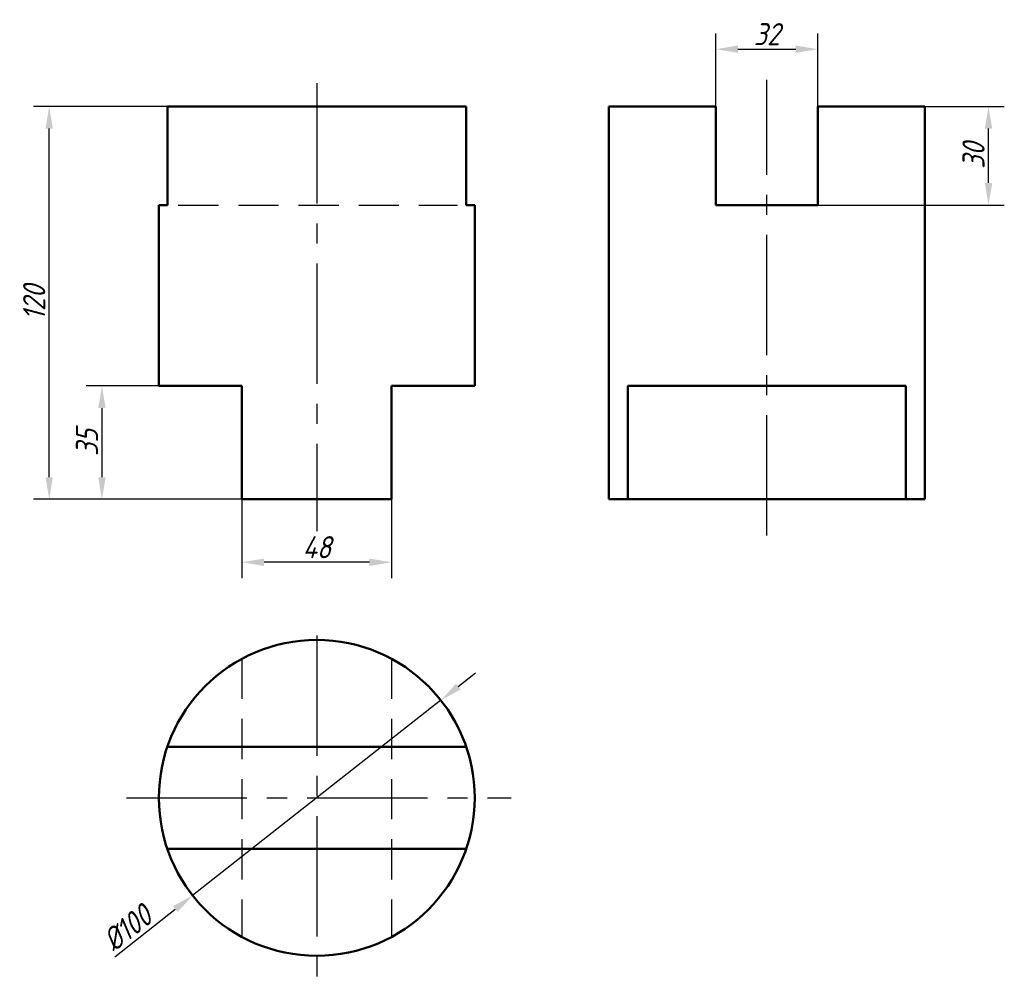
# Model space of a CAD drawing. Header units: millimetres. Extents: x 189 to 345, y 145 to 297.
import ezdxf

# ---------------------------------------------------------------- set-up
doc = ezdxf.new("R2010")
doc.units = ezdxf.units.MM
doc.linetypes.add('CENTER2', pattern=[28.575, 19.05, -3.175, 3.175, -3.175])
doc.linetypes.add('DASHED2', pattern=[9.525, 6.35, -3.175])
for name, color, linetype in [('尺寸文字层', 7, 'Continuous'), ('点画线层', 3, 'CENTER2'), ('虚线层', 2, 'DASHED2')]:
    doc.layers.add(name, color=color, linetype=linetype)
doc.layers.add('粗实线层', color=7, linetype='Continuous', lineweight=50)
doc.styles.add('工程斜体', font='gbeitc.shx', dxfattribs={"bigfont": 'gbcbig.shx'})
doc.dimstyles.new('gb-35', dxfattribs={"dimtxt": 3.5, "dimasz": 3.5, "dimexe": 2.5, "dimexo": 0, "dimtad": 1, "dimtxsty": '工程斜体', "dimcen": 0, "dimadec": 0, "dimazin": 0, "dimtfac": 1, "dimtmove": 0, "dimatfit": 3, "dimfxl": 0, "dimarcsym": 0})

# ---------------------------------------------------------------- blocks, each defined once
blk = doc.blocks.new('*D2')
at = {"layer": 'Defpoints', "color": 0}
for p in [(315.75, 292.63), (299.58, 283.55), (315.75, 283.55)]:
    blk.add_point(p, dxfattribs=at)
at = {"layer": '尺寸文字层', "color": 0, "lineweight": -2}
for p, q in [((299.58, 283.55), (299.58, 295.13)), ((315.75, 283.55), (315.75, 295.13)), ((303.08, 292.63), (312.25, 292.63))]:
    blk.add_line(p, q, dxfattribs=at)
at = {"layer": '尺寸文字层', "color": 0}
for points in [[(303.08, 293.22), (303.08, 292.05), (299.58, 292.63)], [(312.25, 293.22), (312.25, 292.05), (315.75, 292.63)]]:
    blk.add_solid(points, dxfattribs=at)
at = {"layer": '尺寸文字层', "color": 0, "insert": (307.66, 295.01), "char_height": 3.5, "attachment_point": 5, "style": '工程斜体'}
blk.add_mtext('32', dxfattribs=at)
blk = doc.blocks.new('*D4')
at = {"layer": 'Defpoints', "color": 0}
for p in [(315.75, 283.55), (342.76, 283.55), (315.75, 267.95)]:
    blk.add_point(p, dxfattribs=at)
at = {"layer": '尺寸文字层', "color": 0, "lineweight": -2}
for p, q in [((315.75, 283.55), (345.26, 283.55)), ((342.76, 271.45), (342.76, 280.05)), ((315.75, 267.95), (345.26, 267.95))]:
    blk.add_line(p, q, dxfattribs=at)
at = {"layer": '尺寸文字层', "color": 0}
for points in [[(342.18, 280.05), (343.35, 280.05), (342.76, 283.55)], [(342.18, 271.45), (343.35, 271.45), (342.76, 267.95)]]:
    blk.add_solid(points, dxfattribs=at)
at = {"layer": '尺寸文字层', "color": 0, "insert": (340.39, 275.75), "char_height": 3.5, "attachment_point": 5, "rotation": 90, "style": '工程斜体'}
blk.add_mtext('30', dxfattribs=at)
blk = doc.blocks.new('*D5')
at = {"layer": 'Defpoints', "color": 0}
for p in [(211.42, 239.3), (202.41, 221.36), (224.58, 221.36)]:
    blk.add_point(p, dxfattribs=at)
at = {"layer": '尺寸文字层', "color": 0, "lineweight": -2}
for p, q in [((211.42, 239.3), (199.91, 239.3)), ((202.41, 235.8), (202.41, 224.86)), ((224.58, 221.36), (199.91, 221.36))]:
    blk.add_line(p, q, dxfattribs=at)
at = {"layer": '尺寸文字层', "color": 0}
for points in [[(201.82, 235.8), (202.99, 235.8), (202.41, 239.3)], [(201.82, 224.86), (202.99, 224.86), (202.41, 221.36)]]:
    blk.add_solid(points, dxfattribs=at)
at = {"layer": '尺寸文字层', "color": 0, "insert": (200.03, 230.33), "char_height": 3.5, "attachment_point": 5, "rotation": 90, "style": '工程斜体'}
blk.add_mtext('35', dxfattribs=at)
blk = doc.blocks.new('*D6')
at = {"layer": 'Defpoints', "color": 0}
for p in [(224.58, 221.36), (248.26, 221.36), (224.58, 211.39)]:
    blk.add_point(p, dxfattribs=at)
at = {"layer": '尺寸文字层', "color": 0, "lineweight": -2}
for p, q in [((224.58, 221.36), (224.58, 208.89)), ((248.26, 221.36), (248.26, 208.89)), ((244.76, 211.39), (228.08, 211.39))]:
    blk.add_line(p, q, dxfattribs=at)
at = {"layer": '尺寸文字层', "color": 0}
for points in [[(228.08, 211.97), (228.08, 210.81), (224.58, 211.39)], [(244.76, 211.97), (244.76, 210.81), (248.26, 211.39)]]:
    blk.add_solid(points, dxfattribs=at)
at = {"layer": '尺寸文字层', "color": 0, "insert": (236.42, 213.77), "char_height": 3.5, "attachment_point": 5, "style": '工程斜体'}
blk.add_mtext('48', dxfattribs=at)
blk = doc.blocks.new('*D7')
at = {"layer": 'Defpoints', "color": 0}
for p in [(256.07, 189.53), (216.77, 158.62)]:
    blk.add_point(p, dxfattribs=at)
at = {"layer": '尺寸文字层', "color": 0, "lineweight": -2}
for p, q in [((258.82, 191.7), (261.57, 193.86)), ((256.07, 189.53), (216.77, 158.62)), ((204.44, 148.92), (214.02, 156.46))]:
    blk.add_line(p, q, dxfattribs=at)
at = {"layer": '尺寸文字层', "color": 0}
for points in [[(258.46, 192.16), (259.18, 191.24), (256.07, 189.53)], [(213.66, 156.92), (214.38, 156), (216.77, 158.62)]]:
    blk.add_solid(points, dxfattribs=at)
at = {"layer": '尺寸文字层', "color": 0, "insert": (206.39, 153.47), "char_height": 3.5, "attachment_point": 5, "rotation": 38.1901, "style": '工程斜体'}
blk.add_mtext('%%c100', dxfattribs=at)
blk = doc.blocks.new('*D8')
at = {"layer": 'Defpoints', "color": 0}
for p in [(194.06, 283.55), (212.76, 283.55), (224.58, 221.36)]:
    blk.add_point(p, dxfattribs=at)
at = {"layer": '尺寸文字层', "color": 0, "lineweight": -2}
for p, q in [((212.76, 283.55), (191.56, 283.55)), ((194.06, 224.86), (194.06, 280.05)), ((224.58, 221.36), (191.56, 221.36))]:
    blk.add_line(p, q, dxfattribs=at)
at = {"layer": '尺寸文字层', "color": 0}
for points in [[(193.48, 280.05), (194.64, 280.05), (194.06, 283.55)], [(193.48, 224.86), (194.64, 224.86), (194.06, 221.36)]]:
    blk.add_solid(points, dxfattribs=at)
at = {"layer": '尺寸文字层', "color": 0, "insert": (191.68, 252.46), "char_height": 3.5, "attachment_point": 5, "rotation": 90, "style": '工程斜体'}
blk.add_mtext('120', dxfattribs=at)

msp = doc.modelspace()

# ---------------------------------------------------------------- linework, layer by layer
at = {"layer": '点画线层', "color": 7}
for p, q in [((236.419, 287.272), (236.419, 216.286)), ((307.665, 215.603), (307.665, 287.803)), ((236.419, 199.768), (236.419, 145.346)), ((206.31, 174.078), (267.206, 174.078))]:
    msp.add_line(p, q, dxfattribs=at)
at = {"layer": '点画线层'}
msp.add_line((236.419, 183.143), (236.419, 181.791), dxfattribs=at)
at = {"layer": '粗实线层'}
for p, q in [((212.763, 283.554), (260.076, 283.554)), ((212.763, 267.955), (212.763, 283.554)), ((260.076, 267.955), (260.076, 283.554)), ((282.665, 283.554), (299.581, 283.554)), ((282.665, 221.357), (282.665, 283.554)), ((299.581, 283.554), (299.581, 267.955)), ((315.749, 283.554), (315.749, 267.955)), ((315.749, 283.554), (332.665, 283.554)), ((332.665, 221.357), (332.665, 283.554)), ((211.419, 239.298), (211.419, 267.955)), ((212.763, 267.955), (211.419, 267.955)), ((261.419, 267.955), (260.076, 267.955)), ((261.419, 239.298), (261.419, 267.955)), ((299.581, 267.955), (307.665, 267.955)), ((315.749, 267.955), (307.665, 267.955)), ((211.419, 239.298), (224.579, 239.298)), ((224.579, 239.298), (224.579, 221.357)), ((261.419, 239.298), (248.26, 239.298)), ((248.26, 239.298), (248.26, 221.357)), ((285.647, 239.298), (329.683, 239.298)), ((285.647, 221.357), (285.647, 239.298)), ((329.683, 221.357), (329.683, 239.298)), ((224.579, 221.357), (248.26, 221.357)), ((282.665, 221.357), (332.665, 221.357)), ((260.076, 182.162), (212.763, 182.162)), ((260.076, 165.994), (212.763, 165.994))]:
    msp.add_line(p, q, dxfattribs=at)
msp.add_circle((236.419, 174.078), 25, dxfattribs=at)
at = {"layer": '虚线层', "color": 7}
for p, q in [((214.488, 267.955), (258.698, 267.955)), ((224.579, 196.096), (224.579, 152.06)), ((248.26, 196.096), (248.26, 152.06))]:
    msp.add_line(p, q, dxfattribs=at)

# ---------------------------------------------------------------- dimensions: what is measured, and where the dimension line sits
at = {"layer": '尺寸文字层'}
for base, p1, p2, text, picture, middle in [((315.749, 292.633), (299.581, 283.554), (315.749, 283.554), '32', '*D2', (307.665, 295.008)), ((224.579, 211.391), (248.26, 221.357), (224.579, 221.357), '48', '*D6', (236.419, 213.766))]:
    dim = msp.add_linear_dim(base=base, p1=p1, p2=p2, text=text, dimstyle='gb-35', dxfattribs=at)
    dim.commit()
    dim.dimension.update_dxf_attribs({"geometry": picture, "text_midpoint": middle})
for base, p1, p2, text, picture, middle in [((194.059, 283.554), (224.579, 221.357), (212.763, 283.554), '120', '*D8', (191.684, 252.455)), ((342.764, 283.554), (315.749, 267.955), (315.749, 283.554), '30', '*D4', (340.389, 275.754)), ((202.405, 221.357), (211.419, 239.298), (224.579, 221.357), '35', '*D5', (200.03, 230.327))]:
    dim = msp.add_linear_dim(base=base, p1=p1, p2=p2, angle=90, text=text, dimstyle='gb-35', dxfattribs=at)
    dim.commit()
    dim.dimension.update_dxf_attribs({"geometry": picture, "text_midpoint": middle})
dim = msp.add_diameter_dim_2p(p1=(256.069, 189.535), p2=(216.77, 158.621), text='%%c100', dimstyle='gb-35', dxfattribs=at)
dim.commit()
dim.dimension.update_dxf_attribs({"geometry": '*D7', "text_midpoint": (206.386, 153.474)})

doc.saveas('drawing.dxf')
